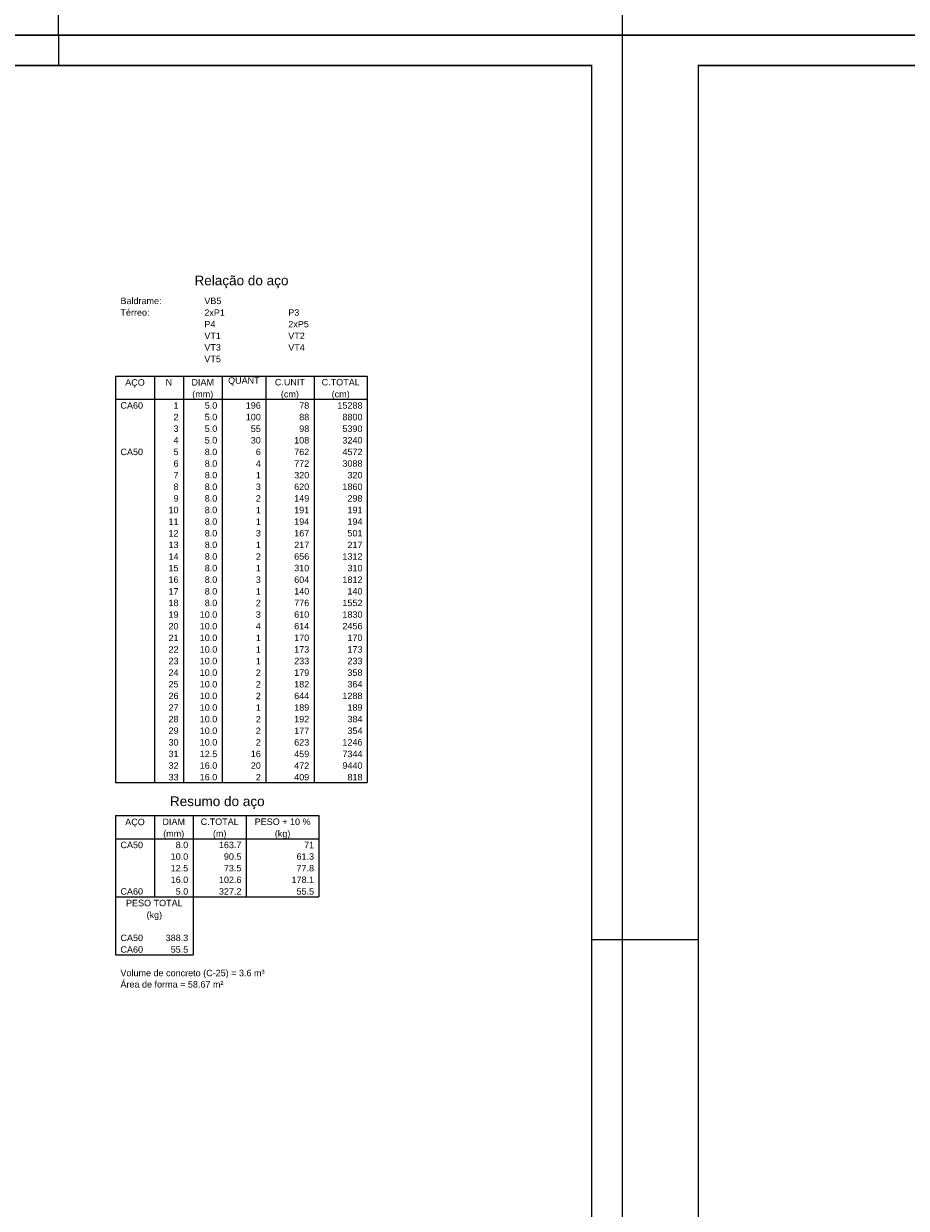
# Model space of a CAD drawing. Extents: x 1874 to 2462, y -2142 to -2023.
# Tile 41 of 74: x 2190 to 2219, y -2121 to -2082. Entities that reach past the tile are written whole.
import ezdxf

# ---------------------------------------------------------------- set-up
doc = ezdxf.new("R2010")
doc.units = 0
doc.header["$LTSCALE"] = 0.1
doc.header["$MEASUREMENT"] = 0
doc.layers.get('0').update_dxf_attribs({"linetype": 'CONTINUOUS', "lineweight": 25})
doc.layers.add('DT-Relação do aço', color=7, linetype='CONTINUOUS', lineweight=25)
doc.layers.add('XX-CARIMBO', color=9, linetype='CONTINUOUS')
doc.layers.add('XX-FOLHA', color=253, linetype='CONTINUOUS')
doc.styles.add('ARIAL', font='arial.ttf')

# ---------------------------------------------------------------- blocks, each defined once
blk = doc.blocks.new('Aprovacao A-1_SC')
at = {"layer": 'XX-CARIMBO', "ltscale": 0.5}
for p, q in [((0, 594), (0, 0)), ((840, 594), (0, 594)), ((840, 594), (840, 0)), ((0, 0), (840, 0))]:
    blk.add_line(p, q, dxfattribs=at)
at = {"layer": 'XX-FOLHA'}
for p, q in [((25, 594), (15, 594)), ((840, 594), (830, 594)), ((25, 297), (0, 297)), ((840, 297), (830, 297)), ((840, 271.02), (840, 0)), ((655, 0), (655, 10)), ((655, 0), (655, 10))]:
    blk.add_line(p, q, dxfattribs=at)
at = {"layer": 'XX-FOLHA', "ltscale": 0.5}
for p, q in [((15, 594), (15, 594)), ((655, 594), (655, 584)), ((655, 594), (655, 584)), ((25, 297), (0, 297))]:
    blk.add_line(p, q, dxfattribs=at)
at = {"layer": 'XX-FOLHA', "ltscale": 0.5, "const_width": 0.5}
blk.add_lwpolyline([(25, 584), (25, 10), (830, 10), (830, 584), (25, 584)], dxfattribs=at)

msp = doc.modelspace()

# ---------------------------------------------------------------- linework, layer by layer
at = {"layer": 'DT-Relação do aço', "linetype": 'Continuous'}
for p, q in [((2193.0417, -2093.8373), (2201.3019, -2093.8373)), ((2193.0417, -2093.8373), (2193.0417, -2094.5998)), ((2194.3125, -2093.8373), (2194.3125, -2094.5998)), ((2195.2656, -2093.8373), (2195.2656, -2094.5998)), ((2196.5364, -2093.8373), (2196.5364, -2094.5998)), ((2197.9661, -2093.8373), (2197.9661, -2094.5998)), ((2199.5546, -2093.8373), (2199.5546, -2094.5998)), ((2201.3019, -2093.8373), (2201.3019, -2094.5998)), ((2193.0417, -2094.5998), (2201.3019, -2094.5998)), ((2193.0417, -2094.5998), (2193.0417, -2107.1807)), ((2194.3125, -2094.5998), (2194.3125, -2107.1807)), ((2195.2656, -2094.5998), (2195.2656, -2107.1807)), ((2196.5364, -2094.5998), (2196.5364, -2107.1807)), ((2197.9661, -2094.5998), (2197.9661, -2107.1807)), ((2199.5546, -2094.5998), (2199.5546, -2107.1807)), ((2201.3019, -2094.5998), (2201.3019, -2107.1807)), ((2193.0417, -2107.1807), (2201.3019, -2107.1807)), ((2193.0417, -2108.2609), (2199.7134, -2108.2609)), ((2193.0417, -2108.2609), (2193.0417, -2109.0233)), ((2194.3125, -2108.2609), (2194.3125, -2109.0233)), ((2195.5833, -2108.2609), (2195.5833, -2109.0233)), ((2197.3307, -2108.2609), (2197.3307, -2109.0233)), ((2199.7134, -2108.2609), (2199.7134, -2109.0233)), ((2193.0417, -2109.0233), (2199.7134, -2109.0233)), ((2193.0417, -2109.0233), (2193.0417, -2110.9295)), ((2194.3125, -2109.0233), (2194.3125, -2110.9295)), ((2195.5833, -2109.0233), (2195.5833, -2110.9295)), ((2197.3307, -2109.0233), (2197.3307, -2110.9295)), ((2199.7134, -2109.0233), (2199.7134, -2110.9295)), ((2193.0417, -2110.9295), (2199.7134, -2110.9295)), ((2193.0417, -2110.9295), (2193.0417, -2112.0733)), ((2195.5833, -2110.9295), (2195.5833, -2112.0733)), ((2193.0417, -2112.0733), (2193.0417, -2112.8357)), ((2195.5833, -2112.0733), (2195.5833, -2112.8357)), ((2193.0417, -2112.8357), (2195.5833, -2112.8357))]:
    msp.add_line(p, q, dxfattribs=at)

# ---------------------------------------------------------------- block references
at = {"xscale": 0.1, "yscale": 0.1, "zscale": 0.1}
for p in [(2125.665, -2082.645), (2209.665, -2082.645), (2125.665, -2142.045), (2209.665, -2142.045)]:
    msp.add_blockref('Aprovacao A-1_SC', p, dxfattribs=at)

# ---------------------------------------------------------------- texts
at = {"layer": 'DT-Relação do aço', "color": 7, "line_spacing_factor": 0.9, "style": 'ARIAL'}
for s, insert, char_height, width, attachment_point in [('Relação do aço', (2197.1718, -2090.9568), 0.3177, 5.33736, 8), ('Baldrame:', (2193.2006, -2091.4799), 0.2118, 2.28744, 7), ('VB5', (2195.954, -2091.4799), 0.2118, 0.76248, 7), ('Térreo:', (2193.2006, -2091.8612), 0.2118, 1.77912, 7), ('2xP1', (2195.954, -2091.8612), 0.2118, 1.01664, 7), ('P3', (2198.7074, -2091.8612), 0.2118, 0.50832, 7), ('P4', (2195.954, -2092.2424), 0.2118, 0.50832, 7), ('2xP5', (2198.7074, -2092.2424), 0.2118, 1.01664, 7), ('VT1', (2195.954, -2092.6237), 0.2118, 0.76248, 7), ('VT2', (2198.7074, -2092.6237), 0.2118, 0.76248, 7), ('VT3', (2195.954, -2093.0049), 0.2118, 0.76248, 7), ('VT4', (2198.7074, -2093.0049), 0.2118, 0.76248, 7), ('VT5', (2195.954, -2093.3861), 0.2118, 0.76248, 7), ('AÇO', (2193.6771, -2094.2185), 0.2118, 0.76248, 8), ('N', (2194.7891, -2094.1486), 0.2118, 0.25416, 8), ('DIAM', (2195.901, -2094.1486), 0.2118, 1.01664, 8), ('QUANT', (2197.2512, -2094.1486), 0.2118, 1.2708, 8), ('C.UNIT', (2198.7603, -2094.1486), 0.2118, 1.52496, 8), ('C.TOTAL', (2200.4282, -2094.1486), 0.2118, 1.77912, 8), ('(mm)', (2195.901, -2094.5998), 0.2118, 1.01664, 8), ('(cm)', (2198.7603, -2094.5998), 0.2118, 1.01664, 8), ('(cm)', (2200.4282, -2094.5998), 0.2118, 1.01664, 8), ('CA60', (2193.2006, -2094.9111), 0.2118, 1.01664, 7), ('1', (2195.1068, -2094.9111), 0.2118, 0.25416, 9), ('5.0', (2196.3776, -2094.9111), 0.2118, 0.76248, 9), ('196', (2197.8072, -2094.9111), 0.2118, 0.76248, 9), ('78', (2199.3957, -2094.9111), 0.2118, 0.50832, 9), ('15288', (2201.1431, -2094.9111), 0.2118, 1.2708, 9), ('2', (2195.1068, -2095.2923), 0.2118, 0.25416, 9), ('5.0', (2196.3776, -2095.2923), 0.2118, 0.76248, 9), ('100', (2197.8072, -2095.2923), 0.2118, 0.76248, 9), ('88', (2199.3957, -2095.2923), 0.2118, 0.50832, 9), ('8800', (2201.1431, -2095.2923), 0.2118, 1.01664, 9), ('3', (2195.1068, -2095.6736), 0.2118, 0.25416, 9), ('5.0', (2196.3776, -2095.6736), 0.2118, 0.76248, 9), ('55', (2197.8072, -2095.6736), 0.2118, 0.50832, 9), ('98', (2199.3957, -2095.6736), 0.2118, 0.50832, 9), ('5390', (2201.1431, -2095.6736), 0.2118, 1.01664, 9), ('4', (2195.1068, -2096.0548), 0.2118, 0.25416, 9), ('5.0', (2196.3776, -2096.0548), 0.2118, 0.76248, 9), ('30', (2197.8072, -2096.0548), 0.2118, 0.50832, 9), ('108', (2199.3957, -2096.0548), 0.2118, 0.76248, 9), ('3240', (2201.1431, -2096.0548), 0.2118, 1.01664, 9), ('CA50', (2193.2006, -2096.4361), 0.2118, 1.01664, 7), ('5', (2195.1068, -2096.4361), 0.2118, 0.25416, 9), ('8.0', (2196.3776, -2096.4361), 0.2118, 0.76248, 9), ('6', (2197.8072, -2096.4361), 0.2118, 0.25416, 9), ('762', (2199.3957, -2096.4361), 0.2118, 0.76248, 9), ('4572', (2201.1431, -2096.4361), 0.2118, 1.01664, 9), ('6', (2195.1068, -2096.8173), 0.2118, 0.25416, 9), ('8.0', (2196.3776, -2096.8173), 0.2118, 0.76248, 9), ('4', (2197.8072, -2096.8173), 0.2118, 0.25416, 9), ('772', (2199.3957, -2096.8173), 0.2118, 0.76248, 9), ('3088', (2201.1431, -2096.8173), 0.2118, 1.01664, 9), ('7', (2195.1068, -2097.1985), 0.2118, 0.25416, 9), ('8.0', (2196.3776, -2097.1985), 0.2118, 0.76248, 9), ('1', (2197.8072, -2097.1985), 0.2118, 0.25416, 9), ('320', (2199.3957, -2097.1985), 0.2118, 0.76248, 9), ('320', (2201.1431, -2097.1985), 0.2118, 0.76248, 9), ('8', (2195.1068, -2097.5798), 0.2118, 0.25416, 9), ('8.0', (2196.3776, -2097.5798), 0.2118, 0.76248, 9), ('3', (2197.8072, -2097.5798), 0.2118, 0.25416, 9), ('620', (2199.3957, -2097.5798), 0.2118, 0.76248, 9), ('1860', (2201.1431, -2097.5798), 0.2118, 1.01664, 9), ('9', (2195.1068, -2097.961), 0.2118, 0.25416, 9), ('8.0', (2196.3776, -2097.961), 0.2118, 0.76248, 9), ('2', (2197.8072, -2097.961), 0.2118, 0.25416, 9), ('149', (2199.3957, -2097.961), 0.2118, 0.76248, 9), ('298', (2201.1431, -2097.961), 0.2118, 0.76248, 9), ('10', (2195.1068, -2098.3423), 0.2118, 0.50832, 9), ('8.0', (2196.3776, -2098.3423), 0.2118, 0.76248, 9), ('1', (2197.8072, -2098.3423), 0.2118, 0.25416, 9), ('191', (2199.3957, -2098.3423), 0.2118, 0.76248, 9), ('191', (2201.1431, -2098.3423), 0.2118, 0.76248, 9), ('11', (2195.1068, -2098.7235), 0.2118, 0.50832, 9), ('8.0', (2196.3776, -2098.7235), 0.2118, 0.76248, 9), ('1', (2197.8072, -2098.7235), 0.2118, 0.25416, 9), ('194', (2199.3957, -2098.7235), 0.2118, 0.76248, 9), ('194', (2201.1431, -2098.7235), 0.2118, 0.76248, 9), ('12', (2195.1068, -2099.1047), 0.2118, 0.50832, 9), ('8.0', (2196.3776, -2099.1047), 0.2118, 0.76248, 9), ('3', (2197.8072, -2099.1047), 0.2118, 0.25416, 9), ('167', (2199.3957, -2099.1047), 0.2118, 0.76248, 9), ('501', (2201.1431, -2099.1047), 0.2118, 0.76248, 9), ('13', (2195.1068, -2099.486), 0.2118, 0.50832, 9), ('8.0', (2196.3776, -2099.486), 0.2118, 0.76248, 9), ('1', (2197.8072, -2099.486), 0.2118, 0.25416, 9), ('217', (2199.3957, -2099.486), 0.2118, 0.76248, 9), ('217', (2201.1431, -2099.486), 0.2118, 0.76248, 9), ('14', (2195.1068, -2099.8672), 0.2118, 0.50832, 9), ('8.0', (2196.3776, -2099.8672), 0.2118, 0.76248, 9), ('2', (2197.8072, -2099.8672), 0.2118, 0.25416, 9), ('656', (2199.3957, -2099.8672), 0.2118, 0.76248, 9), ('1312', (2201.1431, -2099.8672), 0.2118, 1.01664, 9), ('15', (2195.1068, -2100.2485), 0.2118, 0.50832, 9), ('8.0', (2196.3776, -2100.2485), 0.2118, 0.76248, 9), ('1', (2197.8072, -2100.2485), 0.2118, 0.25416, 9), ('310', (2199.3957, -2100.2485), 0.2118, 0.76248, 9), ('310', (2201.1431, -2100.2485), 0.2118, 0.76248, 9), ('16', (2195.1068, -2100.6297), 0.2118, 0.50832, 9), ('8.0', (2196.3776, -2100.6297), 0.2118, 0.76248, 9), ('3', (2197.8072, -2100.6297), 0.2118, 0.25416, 9), ('604', (2199.3957, -2100.6297), 0.2118, 0.76248, 9), ('1812', (2201.1431, -2100.6297), 0.2118, 1.01664, 9), ('17', (2195.1068, -2101.0109), 0.2118, 0.50832, 9), ('8.0', (2196.3776, -2101.0109), 0.2118, 0.76248, 9), ('1', (2197.8072, -2101.0109), 0.2118, 0.25416, 9), ('140', (2199.3957, -2101.0109), 0.2118, 0.76248, 9), ('140', (2201.1431, -2101.0109), 0.2118, 0.76248, 9), ('18', (2195.1068, -2101.3922), 0.2118, 0.50832, 9), ('8.0', (2196.3776, -2101.3922), 0.2118, 0.76248, 9), ('2', (2197.8072, -2101.3922), 0.2118, 0.25416, 9), ('776', (2199.3957, -2101.3922), 0.2118, 0.76248, 9), ('1552', (2201.1431, -2101.3922), 0.2118, 1.01664, 9), ('19', (2195.1068, -2101.7734), 0.2118, 0.50832, 9), ('10.0', (2196.3776, -2101.7734), 0.2118, 1.01664, 9), ('3', (2197.8072, -2101.7734), 0.2118, 0.25416, 9), ('610', (2199.3957, -2101.7734), 0.2118, 0.76248, 9), ('1830', (2201.1431, -2101.7734), 0.2118, 1.01664, 9), ('20', (2195.1068, -2102.1547), 0.2118, 0.50832, 9), ('10.0', (2196.3776, -2102.1547), 0.2118, 1.01664, 9), ('4', (2197.8072, -2102.1547), 0.2118, 0.25416, 9), ('614', (2199.3957, -2102.1547), 0.2118, 0.76248, 9), ('2456', (2201.1431, -2102.1547), 0.2118, 1.01664, 9), ('21', (2195.1068, -2102.5359), 0.2118, 0.50832, 9), ('10.0', (2196.3776, -2102.5359), 0.2118, 1.01664, 9), ('1', (2197.8072, -2102.5359), 0.2118, 0.25416, 9), ('170', (2199.3957, -2102.5359), 0.2118, 0.76248, 9), ('170', (2201.1431, -2102.5359), 0.2118, 0.76248, 9), ('22', (2195.1068, -2102.9171), 0.2118, 0.50832, 9), ('10.0', (2196.3776, -2102.9171), 0.2118, 1.01664, 9), ('1', (2197.8072, -2102.9171), 0.2118, 0.25416, 9), ('173', (2199.3957, -2102.9171), 0.2118, 0.76248, 9), ('173', (2201.1431, -2102.9171), 0.2118, 0.76248, 9), ('23', (2195.1068, -2103.2984), 0.2118, 0.50832, 9), ('10.0', (2196.3776, -2103.2984), 0.2118, 1.01664, 9), ('1', (2197.8072, -2103.2984), 0.2118, 0.25416, 9), ('233', (2199.3957, -2103.2984), 0.2118, 0.76248, 9), ('233', (2201.1431, -2103.2984), 0.2118, 0.76248, 9), ('24', (2195.1068, -2103.6796), 0.2118, 0.50832, 9), ('10.0', (2196.3776, -2103.6796), 0.2118, 1.01664, 9), ('2', (2197.8072, -2103.6796), 0.2118, 0.25416, 9), ('179', (2199.3957, -2103.6796), 0.2118, 0.76248, 9), ('358', (2201.1431, -2103.6796), 0.2118, 0.76248, 9), ('25', (2195.1068, -2104.0609), 0.2118, 0.50832, 9), ('10.0', (2196.3776, -2104.0609), 0.2118, 1.01664, 9), ('2', (2197.8072, -2104.0609), 0.2118, 0.25416, 9), ('182', (2199.3957, -2104.0609), 0.2118, 0.76248, 9), ('364', (2201.1431, -2104.0609), 0.2118, 0.76248, 9), ('26', (2195.1068, -2104.4421), 0.2118, 0.50832, 9), ('10.0', (2196.3776, -2104.4421), 0.2118, 1.01664, 9), ('2', (2197.8072, -2104.4421), 0.2118, 0.25416, 9), ('644', (2199.3957, -2104.4421), 0.2118, 0.76248, 9), ('1288', (2201.1431, -2104.4421), 0.2118, 1.01664, 9), ('27', (2195.1068, -2104.8233), 0.2118, 0.50832, 9), ('10.0', (2196.3776, -2104.8233), 0.2118, 1.01664, 9), ('1', (2197.8072, -2104.8233), 0.2118, 0.25416, 9), ('189', (2199.3957, -2104.8233), 0.2118, 0.76248, 9), ('189', (2201.1431, -2104.8233), 0.2118, 0.76248, 9), ('28', (2195.1068, -2105.2046), 0.2118, 0.50832, 9), ('10.0', (2196.3776, -2105.2046), 0.2118, 1.01664, 9), ('2', (2197.8072, -2105.2046), 0.2118, 0.25416, 9), ('192', (2199.3957, -2105.2046), 0.2118, 0.76248, 9), ('384', (2201.1431, -2105.2046), 0.2118, 0.76248, 9), ('29', (2195.1068, -2105.5858), 0.2118, 0.50832, 9), ('10.0', (2196.3776, -2105.5858), 0.2118, 1.01664, 9), ('2', (2197.8072, -2105.5858), 0.2118, 0.25416, 9), ('177', (2199.3957, -2105.5858), 0.2118, 0.76248, 9), ('354', (2201.1431, -2105.5858), 0.2118, 0.76248, 9), ('30', (2195.1068, -2105.9671), 0.2118, 0.50832, 9), ('10.0', (2196.3776, -2105.9671), 0.2118, 1.01664, 9), ('2', (2197.8072, -2105.9671), 0.2118, 0.25416, 9), ('623', (2199.3957, -2105.9671), 0.2118, 0.76248, 9), ('1246', (2201.1431, -2105.9671), 0.2118, 1.01664, 9), ('31', (2195.1068, -2106.3483), 0.2118, 0.50832, 9), ('12.5', (2196.3776, -2106.3483), 0.2118, 1.01664, 9), ('16', (2197.8072, -2106.3483), 0.2118, 0.50832, 9), ('459', (2199.3957, -2106.3483), 0.2118, 0.76248, 9), ('7344', (2201.1431, -2106.3483), 0.2118, 1.01664, 9), ('32', (2195.1068, -2106.7295), 0.2118, 0.50832, 9), ('16.0', (2196.3776, -2106.7295), 0.2118, 1.01664, 9), ('20', (2197.8072, -2106.7295), 0.2118, 0.50832, 9), ('472', (2199.3957, -2106.7295), 0.2118, 0.76248, 9), ('9440', (2201.1431, -2106.7295), 0.2118, 1.01664, 9), ('33', (2195.1068, -2107.1108), 0.2118, 0.50832, 9), ('16.0', (2196.3776, -2107.1108), 0.2118, 1.01664, 9), ('2', (2197.8072, -2107.1108), 0.2118, 0.25416, 9), ('409', (2199.3957, -2107.1108), 0.2118, 0.76248, 9), ('818', (2201.1431, -2107.1108), 0.2118, 0.76248, 9), ('Resumo do aço', (2196.3776, -2108.0491), 0.3177, 4.95612, 8), ('DIAM', (2194.9479, -2108.5722), 0.2118, 1.01664, 8), ('C.TOTAL', (2196.457, -2108.5722), 0.2118, 1.77912, 8), ('PESO + 10 %', (2198.522, -2108.5722), 0.2118, 2.79576, 8), ('AÇO', (2193.6771, -2108.6421), 0.2118, 0.76248, 8), ('CA50', (2193.2006, -2109.3347), 0.2118, 1.01664, 7), ('(mm)', (2194.9479, -2109.0233), 0.2118, 1.01664, 8), ('8.0', (2195.4245, -2109.3347), 0.2118, 0.76248, 9), ('(m)', (2196.457, -2109.0233), 0.2118, 0.76248, 8), ('163.7', (2197.1718, -2109.3347), 0.2118, 1.2708, 9), ('(kg)', (2198.522, -2109.0233), 0.2118, 1.01664, 8), ('71', (2199.5546, -2109.3347), 0.2118, 0.50832, 9), ('10.0', (2195.4245, -2109.7159), 0.2118, 1.01664, 9), ('90.5', (2197.1718, -2109.7159), 0.2118, 1.01664, 9), ('61.3', (2199.5546, -2109.7159), 0.2118, 1.01664, 9), ('12.5', (2195.4245, -2110.0972), 0.2118, 1.01664, 9), ('73.5', (2197.1718, -2110.0972), 0.2118, 1.01664, 9), ('77.8', (2199.5546, -2110.0972), 0.2118, 1.01664, 9), ('16.0', (2195.4245, -2110.4784), 0.2118, 1.01664, 9), ('102.6', (2197.1718, -2110.4784), 0.2118, 1.2708, 9), ('178.1', (2199.5546, -2110.4784), 0.2118, 1.2708, 9), ('CA60', (2193.2006, -2110.8596), 0.2118, 1.01664, 7), ('5.0', (2195.4245, -2110.8596), 0.2118, 0.76248, 9), ('327.2', (2197.1718, -2110.8596), 0.2118, 1.2708, 9), ('55.5', (2199.5546, -2110.8596), 0.2118, 1.01664, 9), ('PESO TOTAL', (2194.3125, -2111.2409), 0.2118, 2.5416, 8), ('(kg)', (2194.3125, -2111.692), 0.2118, 1.01664, 8), ('CA50', (2193.2006, -2112.3846), 0.2118, 1.01664, 7), ('388.3', (2195.4245, -2112.3846), 0.2118, 1.2708, 9), ('CA60', (2193.2006, -2112.7658), 0.2118, 1.01664, 7), ('55.5', (2195.4245, -2112.7658), 0.2118, 1.01664, 9), ('Volume de concreto (C-25) = 3.6 m³', (2193.2006, -2113.5982), 0.2118, 8.64144, 7), ('Área de forma = 58.67 m²', (2193.2006, -2113.9096), 0.2118, 6.09984, 7)]:
    msp.add_mtext(s, dxfattribs=dict(at, insert=insert, char_height=char_height, width=width, attachment_point=attachment_point))

doc.saveas('drawing.dxf')
